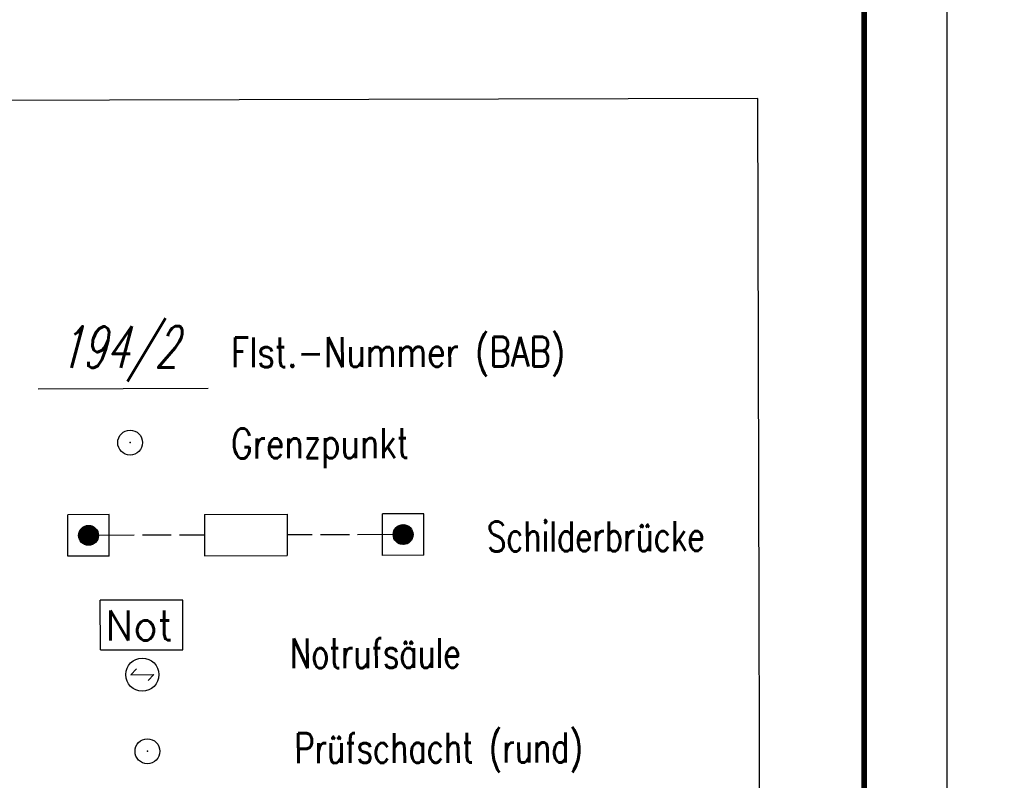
# Model space of a CAD drawing. Extents: x -134 to 1642, y -665 to 1050.
# Tile 87 of 88: x 1079 to 1138, y 246 to 292. Entities that reach past the tile are written whole.
import ezdxf

# ---------------------------------------------------------------- set-up
doc = ezdxf.new("R2010")
doc.units = 0
doc.header["$LTSCALE"] = 2
doc.header["$MEASUREMENT"] = 0
doc.linetypes.add('AUSGEZOGEN', pattern=[0])
doc.layers.get('0').update_dxf_attribs({"color": 8, "linetype": 'AUSGEZOGEN'})
for name, color, linetype in [('FLSTNR-BAB', 7, 'AUSGEZOGEN'), ('GRENZP-BAB', 7, 'AUSGEZOGEN'), ('LEGENDE', 7, 'AUSGEZOGEN'), ('NS', 8, 'AUSGEZOGEN'), ('RAHMEN', 250, 'AUSGEZOGEN'), ('Rinne', 200, 'CONTINUOUS'), ('SB', 8, 'CONTINUOUS'), ('SCHSYMBOL', 200, 'AUSGEZOGEN')]:
    doc.layers.add(name, color=color, linetype=linetype)
doc.styles.add('ROMANS', font='romans.shx', dxfattribs={"width": 0.8})

# ---------------------------------------------------------------- blocks, each defined once
blk = doc.blocks.new('GST')
at = {"color": 0}
blk.add_circle((0, 0), 0.75, dxfattribs=at)
blk.add_point((0, 0), dxfattribs=at)

msp = doc.modelspace()

# ---------------------------------------------------------------- hatches: boundary and pattern name
at = {"layer": 'Rinne'}
h = msp.add_hatch(dxfattribs=at)
h.set_pattern_fill('ANSI31', color=256, scale=20, style=0)
edge = h.paths.add_edge_path()
edge.add_arc((275.368, -21751.935), 21947.712, 89.378358, 89.4555825, ccw=False)
edge.add_arc((441.164, -6471.327), 6666.204, 89.2382346, 89.378358, ccw=False)
edge.add_arc((-14330.566, -1117453.652), 1117746.729, 89.236362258, 89.238234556, ccw=False)
edge.add_arc((523.427, -3023.766), 3217.854, 89.201464, 89.236359, ccw=False)
edge.add_arc((555.116, -750.211), 944.078, 86.947295, 89.201464, ccw=False)
edge.add_arc((625.86, 576.328), 384.346, 266.94729, 270.48051)
edge.add_arc((580.862, 5941.795), 5750.002, 270.4805116, 270.6623839)
edge.add_arc((762.642, -9781.389), 9974.234, 90.5242944, 90.662384, ccw=False)
edge.add_arc((2442.173, -193318.226), 193518.754, 90.51436533, 90.52429443, ccw=False)
edge.add_arc((253.376, 50487.94), 50297.236, 270.5143659, 270.5338415)
edge.add_arc((717.25, 703), 510.135, 270.53384, 270.62712)
edge.add_arc((-30540.738, 2856402.629), 2856380.831, 270.627124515, 270.628371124)
edge.add_arc((769.636, 1592.381), 1398.889, 270.628371, 270.993107)
edge.add_arc((599.067, 11432.088), 11240.074, 270.9931067, 271.1217788)
edge.add_arc((275.388, -21749.981), 21944.958, 89.378358, 89.4555885, ccw=False)
edge.add_arc((441.152, -6472.293), 6666.37, 89.2382342, 89.378358, ccw=False)
edge.add_arc((-14329.56, -1117377.592), 1117669.861, 89.236362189, 89.238234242, ccw=False)
edge.add_arc((523.399, -3025.408), 3218.696, 89.201476, 89.236361, ccw=False)
edge.add_arc((555.097, -751.146), 944.214, 86.947292, 89.201476, ccw=False)
edge.add_arc((625.852, 575.592), 384.41, 266.94729, 270.48049)
edge.add_arc((580.849, 5941.868), 5750.874, 270.4804911, 270.6623925)
edge.add_arc((762.68, -9785.498), 9977.542, 90.5242933, 90.6623925, ccw=False)
edge.add_arc((2442.714, -193377.718), 193577.449, 90.51436665, 90.5242933, ccw=False)
edge.add_arc((253.389, 50486.674), 50296.77, 270.514367, 270.533841)
edge.add_arc((717.258, 702.216), 510.151, 270.53384, 270.62712)
edge.add_arc((-30543.476, 2856652.631), 2856631.648, 270.627124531, 270.628371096)
edge.add_arc((769.646, 1591.701), 1399.009, 270.628371, 270.993107)
edge.add_arc((599.068, 11431.925), 11240.712, 270.9931067, 271.1217807)

# ---------------------------------------------------------------- linework, layer by layer
at = {"layer": 'FLSTNR-BAB'}
msp.add_lwpolyline([(1080.102, 269.971), (1090.38, 269.997)], dxfattribs=at)
at = {"layer": 'LEGENDE'}
msp.add_lwpolyline([(1030.003, 117.09), (1124.014, 117.331), (1123.577, 287.48), (1029.566, 287.238)], close=True, dxfattribs=at)
at = {"layer": 'NS', "color": 5}
for p, q in [((1088.846, 257.213), (1083.857, 257.2)), ((1083.865, 254.2), (1083.857, 257.2)), ((1088.854, 254.212), (1088.846, 257.213)), ((1083.865, 254.2), (1088.854, 254.212)), ((1085.7, 252.708), (1086.042, 253.059)), ((1085.7, 252.708), (1087.1, 252.712)), ((1086.758, 252.36), (1087.1, 252.712))]:
    msp.add_line(p, q, dxfattribs=at)
msp.add_circle((1086.4, 252.71), 1, dxfattribs=at)
at = {"layer": 'RAHMEN'}
msp.add_line((1135, 0), (1135, 420), dxfattribs=at)
at = {"layer": 'RAHMEN', "const_width": 0.35}
msp.add_lwpolyline([(25, 5), (1130, 5), (1130, 415), (25, 415), (25, 5)], dxfattribs=at)
at = {"layer": 'SB', "color": 0}
for p, q in [((1084.398, 262.369), (1081.898, 262.363)), ((1081.905, 259.863), (1081.898, 262.363)), ((1084.405, 259.869), (1084.398, 262.369)), ((1090.148, 262.384), (1095.148, 262.397)), ((1090.148, 262.384), (1090.155, 259.884)), ((1095.148, 262.397), (1095.155, 259.897)), ((1103.398, 262.418), (1100.898, 262.411)), ((1100.905, 259.911), (1100.898, 262.411)), ((1103.405, 259.918), (1103.398, 262.418)), ((1083.689, 260.849), (1082.882, 261.652)), ((1083.711, 260.897), (1082.93, 261.674)), ((1083.728, 260.95), (1082.983, 261.692)), ((1083.742, 261.007), (1083.04, 261.705)), ((1083.75, 261.07), (1083.103, 261.714)), ((1083.751, 261.139), (1083.172, 261.716)), ((1083.743, 261.218), (1083.251, 261.708)), ((1083.718, 261.313), (1083.346, 261.684)), ((1102.644, 260.822), (1101.806, 261.655)), ((1102.671, 260.865), (1101.849, 261.683)), ((1102.696, 260.912), (1101.896, 261.707)), ((1102.716, 260.962), (1101.946, 261.728)), ((1102.733, 261.016), (1102, 261.745)), ((1102.745, 261.074), (1102.058, 261.757)), ((1102.751, 261.139), (1102.122, 261.764)), ((1102.75, 261.21), (1102.194, 261.763)), ((1102.738, 261.293), (1102.277, 261.751)), ((1102.705, 261.396), (1102.38, 261.72)), ((1083.172, 260.516), (1082.552, 261.133)), ((1083.099, 260.518), (1082.554, 261.06)), ((1083.237, 260.522), (1082.557, 261.198)), ((1083.296, 260.534), (1082.569, 261.258)), ((1083.351, 260.55), (1082.585, 261.312)), ((1083.401, 260.57), (1082.605, 261.363)), ((1083.448, 260.594), (1082.629, 261.41)), ((1083.492, 260.621), (1082.656, 261.453)), ((1083.532, 260.652), (1082.686, 261.494)), ((1083.569, 260.685), (1082.719, 261.531)), ((1083.604, 260.721), (1082.755, 261.566)), ((1083.635, 260.761), (1082.794, 261.598)), ((1083.664, 260.803), (1082.836, 261.626)), ((1083.647, 261.454), (1083.487, 261.613)), ((1085.902, 261.123), (1083.752, 261.117)), ((1088.152, 261.129), (1086.402, 261.124)), ((1090.152, 261.134), (1088.652, 261.13)), ((1096.652, 261.151), (1095.152, 261.147)), ((1098.902, 261.156), (1097.152, 261.152)), ((1101.552, 261.163), (1099.402, 261.158)), ((1102.192, 260.566), (1101.553, 261.202)), ((1102.122, 260.565), (1101.553, 261.132)), ((1102.255, 260.574), (1101.56, 261.265)), ((1102.042, 260.575), (1101.562, 261.052)), ((1102.313, 260.587), (1101.573, 261.323)), ((1102.366, 260.604), (1101.59, 261.377)), ((1102.416, 260.626), (1101.612, 261.426)), ((1102.461, 260.651), (1101.636, 261.472)), ((1102.504, 260.679), (1101.664, 261.515)), ((1102.544, 260.71), (1101.695, 261.554)), ((1102.58, 260.745), (1101.729, 261.591)), ((1102.614, 260.782), (1101.766, 261.625)), ((1083.015, 260.532), (1082.568, 260.976)), ((1082.908, 260.568), (1082.605, 260.869)), ((1101.944, 260.602), (1101.59, 260.954)), ((1101.782, 260.692), (1101.681, 260.793)), ((1084.405, 259.869), (1081.905, 259.863)), ((1090.155, 259.884), (1095.155, 259.897)), ((1103.405, 259.918), (1100.905, 259.911))]:
    msp.add_line(p, q, dxfattribs=at)
for centre in [(1083.152, 261.116), (1102.152, 261.165)]:
    msp.add_circle(centre, 0.6, dxfattribs=at)

# ---------------------------------------------------------------- block references
at = {"layer": 'GRENZP-BAB', "rotation": 0.1471602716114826}
msp.add_blockref('GST', (1085.665, 266.717), dxfattribs=at)
at = {"layer": 'SCHSYMBOL', "rotation": 0.1470602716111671}
msp.add_blockref('GST', (1086.708, 248.086), dxfattribs=at)

# ---------------------------------------------------------------- texts
at = {"layer": 'FLSTNR-BAB', "style": 'ROMANS', "oblique": 15, "width": 0.66}
msp.add_text('194/2', height=2.5, rotation=0.14716, dxfattribs=at).set_placement((1081.349, 271.224))
at = {"layer": 'LEGENDE', "style": 'ROMANS'}
for s, width, p in [('Flst.-Nummer (BAB)', 0.8, (1091.756, 271.261)), ('Grenzpunkt', 0.8, (1091.77, 265.76)), ('Schilderbrücke', 0.75, (1107.223, 260.143)), ('Notrufsäule', 0.75, (1095.328, 253.099)), ('Prüfschacht (rund)', 0.75, (1095.592, 247.372))]:
    msp.add_text(s, height=1.8, rotation=0.14716, dxfattribs=dict(at, width=width)).set_placement(p)
at = {"layer": 'NS', "color": 5, "style": 'ROMANS'}
msp.add_text('Not', height=1.8, rotation=0.14716, dxfattribs=at).set_placement((1084.166, 254.775))

doc.saveas('drawing.dxf')
